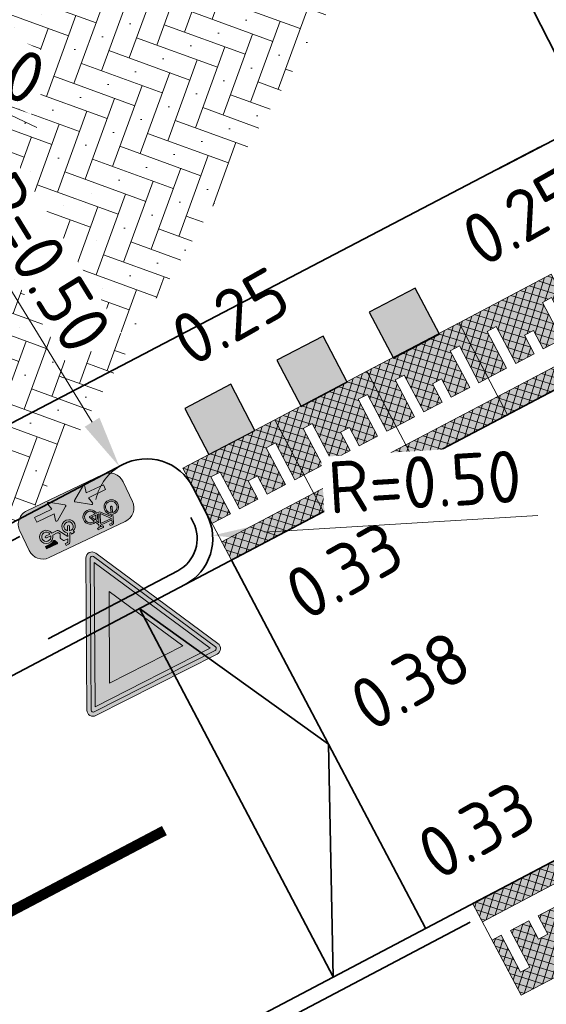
# Model space of a CAD drawing. Header units: metres. Extents: x 109063 to 109671, y 521086 to 521391.
# Tile 16 of 85: x 109170.38 to 109175.45, y 521217.82 to 521227.28. Entities that reach past the tile are written whole.
import ezdxf
from ezdxf.lldxf.tags import DXFTag

# ---------------------------------------------------------------- set-up
doc = ezdxf.new("R2010")
doc.units = ezdxf.units.M
doc.header["$PDMODE"] = 2
doc.linetypes.add('VH-TROTTOIRBAND-SO', pattern=[15, 5, -2, 2, -2, 2, -2])
doc.linetypes.add('VW-30270_STREEP', pattern=[3, 0.3, -2.7])
for name, color, linetype, lineweight in [('N-WE-OV-KABEL_GROEP3-G', 130, 'OV-KABEL-SO', 35), ('N-WE-VH-KANTOPSLUITING_TROTTOIRBAND_130X150-G', 210, 'VH-TROTTOIRBAND-SO', 35), ('N-WE-VH-KANTVERHARDING_WEG-G', 4, 'Continuous', 35), ('N-WE-VH-VERKEERSTEGEL-S', 7, 'Continuous', 25), ('N-WE-VW-MARKERING_LANGS_STREEP_30270-G', 7, 'VW-30270_STREEP', 13), ('N-WE-VW-VERKEERSTEKEN_BORD-S-200', 7, 'Continuous', 25), ('N-WE-VW-VERKEERSTEKEN_BORD_ONDERBORD-S-200', 7, 'Continuous', 25), ('X-XX-AL-M', 7, 'Continuous', 18), ('X-XX-AL-T25', 7, 'Continuous', 25)]:
    doc.layers.add(name, color=color, linetype=linetype, lineweight=lineweight)
doc.layers.add('N-WE-VH-VERHARDING_STRAATBAKSTEEN-A', color=7, linetype='Continuous', lineweight=18, true_color=0xa50029)
doc.layers.get('0').freeze()
doc.styles.add('NLCS-ISO-M200-T25', font='NLCS-ISO.ttf', dxfattribs={"height": 0.5})
doc.styles.get("Standard").update_dxf_attribs({"font": 'isocpeur.ttf'})
tags = doc.linetypes.add('OV-KABEL-SO', pattern='A,4,-1,[103,NLCS.SHX,S=0.75,R=0,X=0,Y=0],-1,4,-1.5,["0V",Standard,S=1,R=0,X=0,Y=-0.5],-3', length=14.5).pattern_tags.tags
tags[18] = DXFTag(74, 10)
doc.dimstyles.new('NLCS-M200-T25-PIJL_L2_H2', dxfattribs={"dimscale": 0.2, "dimtxt": 2.5, "dimasz": 2.5, "dimexe": 2, "dimexo": 2, "dimgap": 0.7, "dimtad": 1, "dimzin": 0, "dimdsep": 46, "dimtxsty": 'NLCS-ISO-M200-T25', "dimcen": 0, "dimdle": 2, "dimclrd": 256, "dimclre": 256, "dimclrt": 256, "dimazin": 0, "dimtfac": 1, "dimtdec": 3, "dimtofl": 0, "dimtmove": 0, "dimatfit": 3, "dimfxl": 2, "dimfxlon": 1, "dimtfillclr": 256, "dimtolj": 1, "dimtzin": 0, "dimlwd": -1, "dimlwe": -1, "dimarcsym": 0})
pattern_1 = [(45, (0.001712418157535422, 2.932384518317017e-06), (-0.04949747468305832, 0.04949747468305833), []), (135, (0.001712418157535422, 2.932384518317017e-06), (-0.04949747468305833, -0.04949747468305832), [])]

# ---------------------------------------------------------------- blocks, each defined once
blk = doc.blocks.new('*D192')
at = {"layer": 'Defpoints', "color": 0, "transparency": 16777216}
for p in [(109164.0537285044, 521229.3078725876), (109167.6722167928, 521227.6030140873)]:
    blk.add_point(p, dxfattribs=at)
at = {"layer": 'X-XX-AL-M', "transparency": 16777216}
blk.add_line((109170.5489149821, 521226.2476515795), (109168.1245278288, 521227.3899067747), dxfattribs=at)
blk.add_solid([(109168.1600457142, 521227.4652919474), (109168.0890099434, 521227.3145216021), (109167.6722167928, 521227.6030140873)], dxfattribs=at)
at = {"layer": 'X-XX-AL-M', "transparency": 16777216, "insert": (109169.7291006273, 521227.065028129), "char_height": 0.5, "attachment_point": 5, "rotation": 334.77243053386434, "style": 'NLCS-ISO-M200-T25', "bg_fill": 3, "box_fill_scale": 1.1, "bg_fill_color": 256, "bg_fill_true_color": 13158600, "bg_fill_transparency": 0}
blk.add_mtext('\\A1;R=4.00', dxfattribs=at)
blk = doc.blocks.new('*D252')
at = {"layer": 'Defpoints', "color": 0, "transparency": 16777216}
for p in [(109171.3409796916, 521222.9878598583), (109171.6028306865, 521222.5619090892)]:
    blk.add_point(p, dxfattribs=at)
at = {"layer": 'X-XX-AL-M', "transparency": 16777216}
blk.add_line((109169.7017924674, 521225.6543116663), (109171.0791286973, 521223.4138106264), dxfattribs=at)
blk.add_arc((109171.6028306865, 521222.5619090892), 0.5000000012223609, 117.7840780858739, 167.4175262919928, dxfattribs=at)
blk.add_solid([(109171.1501204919, 521223.4574524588), (109171.0081369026, 521223.3701687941), (109171.3409796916, 521222.9878598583)], dxfattribs=at)
at = {"layer": 'X-XX-AL-M', "transparency": 16777216, "insert": (109170.5917766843, 521224.9512803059), "char_height": 0.5, "attachment_point": 5, "rotation": 301.5809027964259, "style": 'NLCS-ISO-M200-T25', "bg_fill": 3, "box_fill_scale": 1.1, "bg_fill_color": 256, "bg_fill_true_color": 13158600, "bg_fill_transparency": 0}
blk.add_mtext('\\A1;R=0.50', dxfattribs=at)
blk = doc.blocks.new('*D253')
at = {"layer": 'Defpoints', "color": 0, "transparency": 16777216}
for p in [(109171.7392749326, 521222.2947055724), (109172.2383446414, 521222.3251920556)]:
    blk.add_point(p, dxfattribs=at)
at = {"layer": 'X-XX-AL-M', "transparency": 16777216}
blk.add_line((109175.3625210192, 521222.5160374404), (109172.7374143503, 521222.3556785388), dxfattribs=at)
blk.add_solid([(109172.7323332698, 521222.4388568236), (109172.7424954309, 521222.272500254), (109172.2383446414, 521222.3251920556)], dxfattribs=at)
at = {"layer": 'X-XX-AL-M', "transparency": 16777216, "insert": (109174.2757230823, 521222.8403756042), "char_height": 0.5, "attachment_point": 5, "rotation": 3.495661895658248, "style": 'NLCS-ISO-M200-T25', "bg_fill": 3, "box_fill_scale": 1.1, "bg_fill_color": 256, "bg_fill_true_color": 13158600, "bg_fill_transparency": 0}
blk.add_mtext('\\A1;R=0.50', dxfattribs=at)
blk = doc.blocks.new('N-SVW-VERKEERSTEKEN_BORD_B06-SO')
at = {"true_color": 0xff0000}
h = blk.add_hatch(color=1, dxfattribs=at)
h.dxf.hatch_style = 1
h.paths.add_polyline_path([(-3.532917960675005, 3.130425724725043), (-0.2683281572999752, -3.398753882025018, 0.2840790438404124), (-1.034694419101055e-16, -3.564589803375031), (-7.897650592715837e-17, -3.36458980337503, -0.2840790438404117), (-0.08944271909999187, -3.309311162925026), (-3.354032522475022, 3.219868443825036, -0.55753651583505), (-3.26458980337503, 3.364589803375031), (7.451103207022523e-16, 3.36458980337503), (7.140921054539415e-16, 3.56458980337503), (-3.26458980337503, 3.564589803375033, 0.5575365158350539)])
at = {"true_color": 0xffffff}
h = blk.add_hatch(color=7, dxfattribs=at)
h.dxf.hatch_style = 1
h.paths.add_polyline_path([(-0.08944271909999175, -3.309311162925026, 0.2840790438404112), (-1.89998808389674e-16, -3.36458980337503), (-3.724130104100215e-16, -3.04098300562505), (-3.10278640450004, 3.164589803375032), (3.875504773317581e-16, 3.164589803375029), (4.120434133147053e-16, 3.36458980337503), (-3.26458980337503, 3.364589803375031, 0.5575365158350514), (-3.354032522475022, 3.219868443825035)])
at = {"true_color": 0xff0000}
h = blk.add_hatch(color=1, dxfattribs=at)
h.dxf.hatch_style = 1
h.paths.add_polyline_path([(7.451103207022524e-16, 3.364589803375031), (3.264589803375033, 3.36458980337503, -0.5575365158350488), (3.354032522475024, 3.219868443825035), (0.08944271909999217, -3.309311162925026, -0.2840790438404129), (-7.897650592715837e-17, -3.36458980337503), (-1.034694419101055e-16, -3.564589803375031, 0.2840790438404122), (0.2683281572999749, -3.398753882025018), (3.532917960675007, 3.130425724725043, 0.5575365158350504), (3.264589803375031, 3.56458980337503), (7.696032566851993e-16, 3.56458980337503)])
at = {"true_color": 0xffffff}
h = blk.add_hatch(color=7, dxfattribs=at)
h.dxf.hatch_style = 1
h.paths.add_polyline_path([(-1.503684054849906e-16, -3.040983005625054), (-1.89998808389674e-16, -3.36458980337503, 0.2840790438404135), (0.08944271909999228, -3.309311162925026), (3.354032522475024, 3.219868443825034, 0.5575365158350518), (3.264589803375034, 3.36458980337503), (6.340880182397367e-16, 3.364589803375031), (6.095950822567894e-16, 3.164589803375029), (3.102786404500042, 3.164589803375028)])
at = {"true_color": 0xff0000}
h = blk.add_hatch(color=1, dxfattribs=at)
h.dxf.hatch_style = 1
h.paths.add_polyline_path([(-3.93461030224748e-17, -3.040983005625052), (1.523414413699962e-16, -1.475735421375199), (-1.970162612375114, 2.46458980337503), (6.348921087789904e-16, 2.46458980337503), (7.206173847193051e-16, 3.164589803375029), (-3.102786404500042, 3.164589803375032)], flags=17)
h = blk.add_hatch(color=1, dxfattribs=at)
h.dxf.hatch_style = 1
h.paths.add_polyline_path([(1.616504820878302e-17, -3.040983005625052), (3.102786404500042, 3.164589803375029), (7.761285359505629e-16, 3.164589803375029), (7.459144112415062e-16, 2.46458980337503), (1.970162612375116, 2.464589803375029), (1.523414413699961e-16, -1.4757354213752)], flags=17)
at = {"true_color": 0xffffff}
h = blk.add_hatch(color=7, dxfattribs=at)
h.dxf.hatch_style = 1
h.paths.add_polyline_path([(2.220446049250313e-16, -1.475735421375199), (1.970162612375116, 2.46458980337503), (-1.970162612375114, 2.464589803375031)])
at = {"color": 1, "lineweight": 0, "true_color": 0xff0000}
blk.add_lwpolyline([(-3.532917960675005, 3.130425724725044), (-0.2683281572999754, -3.398753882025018, 0.6180339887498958), (0.2683281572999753, -3.398753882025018), (3.532917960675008, 3.130425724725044, 0.5575365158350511), (3.26458980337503, 3.56458980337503), (-3.26458980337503, 3.564589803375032, 0.5575365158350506)], format="xyb", close=True, dxfattribs=at)
at = {"color": 7, "lineweight": 0, "true_color": 0xffffff}
blk.add_lwpolyline([(-3.354032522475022, 3.219868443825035), (-0.08944271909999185, -3.309311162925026, 0.6180339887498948), (0.08944271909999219, -3.309311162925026), (3.354032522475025, 3.219868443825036, 0.5575365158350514), (3.264589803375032, 3.36458980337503), (-3.26458980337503, 3.364589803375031, 0.5575365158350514)], format="xyb", close=True, dxfattribs=at)
for points in [[(-3.102786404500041, 3.164589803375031), (1.96576289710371e-16, -3.040983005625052), (3.102786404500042, 3.164589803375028)], [(-1.970162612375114, 2.46458980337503), (3.882638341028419e-16, -1.475735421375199), (1.970162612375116, 2.464589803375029)]]:
    blk.add_lwpolyline(points, close=True, dxfattribs=at)
blk = doc.blocks.new('N-SVW-VERKEERSTEKEN_BORD_ONDERBORD_OB503OB04-SO')
at = {"true_color": 0xffffff}
h = blk.add_hatch(color=7, dxfattribs=at)
h.dxf.hatch_style = 1
edge = h.paths.add_edge_path()
edge.add_line((2.749999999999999, -0.5240370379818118), (2.749999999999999, 0.5240370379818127))
edge.add_arc((2.024037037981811, 0.5240370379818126), 0.7259629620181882, 8.762305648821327e-15, 90.00000000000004)
edge.add_line((2.02403703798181, 1.250000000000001), (-2.02403703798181, 1.25))
edge.add_arc((-2.02403703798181, 0.5240370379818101), 0.7259629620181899, 90.00000000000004, 180)
edge.add_line((-2.75, 0.5240370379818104), (-2.749999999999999, -0.5240370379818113))
edge.add_arc((-2.02403703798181, -0.5240370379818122), 0.7259629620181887, 179.9999999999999, 269.9999999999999)
edge.add_line((-2.024037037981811, -1.250000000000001), (2.02403703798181, -1.25))
edge.add_arc((2.024037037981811, -0.5240370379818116), 0.7259629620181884, 269.9999999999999, 360)
at = {"true_color": 0x191919}
h = blk.add_hatch(color=250, dxfattribs=at)
h.dxf.hatch_style = 1
h.paths.add_polyline_path([(-0.8160050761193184, 0.8450945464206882), (-0.7586742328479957, 0.9728004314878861), (-0.6726673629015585, 0.9728004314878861), (-0.6726673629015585, 1.045784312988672), (-0.9411021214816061, 1.045784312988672, 1), (-0.9411021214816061, 0.9728004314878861), (-0.8368545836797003, 0.9728004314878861), (-0.8707482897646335, 0.8998165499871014), (-1.475405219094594, 0.8998165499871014), (-1.433681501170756, 1.010976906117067, -0.3458606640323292), (-1.376364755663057, 1.045784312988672), (-1.285140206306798, 1.045784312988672), (-1.285140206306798, 1.118746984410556), (-1.389371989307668, 1.118638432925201, 0.3343475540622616), (-1.506679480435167, 1.03013127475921), (-1.631776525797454, 0.6730808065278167, 0.7942654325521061), (-1.937444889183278, 0.06155344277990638, 0.4733002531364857), (-1.407646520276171, 0.1646923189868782, 0.427470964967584), (-1.564020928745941, 0.6470136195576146), (-1.527528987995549, 0.7538699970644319), (-1.113137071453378, 0.2951596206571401), (-0.9463198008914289, 0.2951596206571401, 0.5293484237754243), (-0.4304328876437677, 0.02401416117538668, 0.4761740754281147), (-0.3273417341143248, 0.5537809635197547, 0.3180092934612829), (-0.7195840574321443, 0.6574489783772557)])
h.paths.add_polyline_path([(-1.496254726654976, 0.8294627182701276), (-0.9046207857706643, 0.8294627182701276), (-1.102701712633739, 0.391601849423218)], flags=16)
h.paths.add_polyline_path([(-1.590077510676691, 0.5766385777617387, -0.5422541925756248), (-1.539404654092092, 0.1183012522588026, -0.6326380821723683), (-1.991446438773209, 0.3316621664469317, -0.479902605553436), (-1.657843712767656, 0.6000969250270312), (-1.749068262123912, 0.3420763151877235, 1.053204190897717), (-1.678693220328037, 0.3212268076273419)], flags=16)
h.paths.add_polyline_path([(-0.8550952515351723, 0.7616965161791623), (-0.784741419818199, 0.626164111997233, 0.2341669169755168), (-0.9463198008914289, 0.3681435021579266), (-1.034935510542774, 0.3681435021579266)], flags=16)
h.paths.add_polyline_path([(-0.7508477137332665, 0.5583979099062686), (-0.65181785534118, 0.3681435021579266), (-0.8707482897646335, 0.3681435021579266, -0.2160576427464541)], flags=16)
h.paths.add_polyline_path([(-0.8707482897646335, 0.2951596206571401), (-0.5918781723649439, 0.2951596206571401, 0.566150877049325), (-0.5605933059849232, 0.3472939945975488), (-0.6856903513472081, 0.5922916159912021, -0.5642606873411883), (-0.3240753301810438, 0.289519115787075, -0.3964878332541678), (-0.6229170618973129, 0.05656557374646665, -0.3501344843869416)], flags=16)
h = blk.add_hatch(color=250, dxfattribs=at)
h.dxf.hatch_style = 1
h.paths.add_polyline_path([(1.134963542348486, 0.658268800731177), (1.05071005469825, 0.7951807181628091, 0.2553060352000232), (1.015084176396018, 0.8146401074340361), (0.8300368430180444, 0.8146401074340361), (0.8769535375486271, 0.9241053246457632, -0.3183027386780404), (0.9395020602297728, 0.968413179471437), (1.041151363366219, 0.968413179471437), (1.041151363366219, 1.067453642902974), (0.913434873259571, 1.067453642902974, 0.3213273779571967), (0.8065784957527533, 1.004905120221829), (0.6241400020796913, 0.595720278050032), (0.5642003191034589, 0.6061344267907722), (0.5642003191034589, 0.6843359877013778, 0.1068023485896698), (0.3895777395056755, 0.6530511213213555), (0.4234502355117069, 0.5800672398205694, 0.671061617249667), (0.3937188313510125, 0.003271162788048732, 0.9483494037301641), (0.7153645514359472, 0.559217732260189), (0.7805219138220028, 0.710381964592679), (1.043760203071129, 0.280347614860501, 0.2591533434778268), (1.114114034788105, 0.2412574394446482), (1.403419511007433, 0.2412574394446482, 0.9315490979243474), (2.041970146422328, 0.2855652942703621, 0.9228273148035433), (1.406028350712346, 0.3376996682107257), (1.161030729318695, 0.3376996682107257, -0.2554646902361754), (1.103699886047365, 0.3689633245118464), (1.056783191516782, 0.4419472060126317), (1.137572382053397, 0.616569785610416, 0.2495832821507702)])
h.paths.add_polyline_path([(0.4562531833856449, 0.08490819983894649, -0.9295088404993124), (0.5886631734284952, 0.5057446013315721), (0.4916347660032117, 0.2950369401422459, 1), (0.5792353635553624, 0.2546978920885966), (0.6762637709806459, 0.4654055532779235, -0.8633696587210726)], flags=16)
h.paths.add_polyline_path([(1.942696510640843, 0.2970104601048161, -0.9295088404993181), (1.505058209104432, 0.2412574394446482), (1.737032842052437, 0.2412574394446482, 1), (1.737032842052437, 0.3376996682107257), (1.505058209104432, 0.3376996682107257, -0.8633696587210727)], flags=16)
h = blk.add_hatch(color=250, dxfattribs=at)
h.dxf.hatch_style = 1
h.paths.add_polyline_path([(1.700530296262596, 0.6843359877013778), (1.955963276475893, 0.6843359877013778), (1.955963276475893, 0.8146401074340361), (1.400810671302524, 0.8146401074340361, 0.5721557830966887), (1.367959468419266, 0.7587526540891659), (1.432095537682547, 0.6217662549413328, 0.4363209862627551), (1.482355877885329, 0.6067200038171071, -0.140126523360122)])
h = blk.add_hatch(color=250, dxfattribs=at)
h.dxf.hatch_style = 1
edge = h.paths.add_edge_path()
edge.add_arc((-0.2853421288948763, -0.6727990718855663), 0.05083325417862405, -55.448851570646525, 55.31510418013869, ccw=False)
edge.add_line((-0.2565124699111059, -0.7146663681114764), (-0.9094041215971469, -1.165369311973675))
edge.add_arc((-0.9376108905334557, -1.124508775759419), 0.04965083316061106, 163.019556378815, 304.6180221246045, ccw=False)
edge.add_line((-0.9850971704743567, -1.110008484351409), (-0.9116658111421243, -0.79820332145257))
edge.add_line((-0.9116658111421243, -0.7982033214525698), (-1.830536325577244, -0.7982033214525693))
edge.add_line((-1.830536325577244, -0.7982033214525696), (-1.830536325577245, -0.547399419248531))
edge.add_line((-1.830536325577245, -0.547399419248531), (-0.9116658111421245, -0.5473994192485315))
edge.add_line((-0.9116658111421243, -0.5473994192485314), (-0.9850971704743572, -0.2344588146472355))
edge.add_arc((-0.9355171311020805, -0.2228248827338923), 0.05092669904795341, 59.152368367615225, 193.2055190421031, ccw=False)
edge.add_line((-0.9094041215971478, -0.1791025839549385), (-0.2564148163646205, -0.6309991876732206))
h = blk.add_hatch(color=250, dxfattribs=at)
h.dxf.hatch_style = 1
edge = h.paths.add_edge_path()
edge.add_arc((0.2853421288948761, -0.6727990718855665), 0.05083325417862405, 484.6848958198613, 595.4488515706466)
edge.add_line((0.2565124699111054, -0.7146663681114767), (0.9094041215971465, -1.165369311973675))
edge.add_arc((0.9376108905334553, -1.124508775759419), 0.04965083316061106, 235.3819778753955, 376.980443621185)
edge.add_line((0.9850971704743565, -1.110008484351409), (0.9116658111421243, -0.79820332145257))
edge.add_line((0.9116658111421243, -0.7982033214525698), (1.830536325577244, -0.7982033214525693))
edge.add_line((1.830536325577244, -0.7982033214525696), (1.830536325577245, -0.547399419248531))
edge.add_line((1.830536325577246, -0.5473994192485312), (0.9116658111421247, -0.5473994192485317))
edge.add_line((0.9116658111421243, -0.5473994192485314), (0.985097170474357, -0.2344588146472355))
edge.add_arc((0.9355171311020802, -0.2228248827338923), 0.05092669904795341, 346.794480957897, 480.8476316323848)
edge.add_line((0.9094041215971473, -0.1791025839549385), (0.2564148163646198, -0.6309991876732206))
at = {"color": 250, "lineweight": 0, "true_color": 0x191919}
for points in [[(2.749999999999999, -0.5240370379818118), (2.749999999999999, 0.5240370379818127, 0.4142135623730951), (2.02403703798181, 1.250000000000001), (-2.02403703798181, 1.25, 0.4142135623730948), (-2.75, 0.5240370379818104), (-2.749999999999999, -0.5240370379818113, 0.4142135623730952), (-2.024037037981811, -1.250000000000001), (2.02403703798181, -1.25, 0.4142135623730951)], [(-0.8160050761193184, 0.8450945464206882), (-0.7586742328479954, 0.9728004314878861), (-0.6726673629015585, 0.9728004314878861), (-0.6726673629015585, 1.045784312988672), (-0.9411021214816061, 1.045784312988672, 0.9999999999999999), (-0.9411021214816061, 0.9728004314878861), (-0.8368545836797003, 0.9728004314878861), (-0.8707482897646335, 0.8998165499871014), (-1.475405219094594, 0.8998165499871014), (-1.433681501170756, 1.010976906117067, -0.3458606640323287), (-1.376364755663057, 1.045784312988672), (-1.285140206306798, 1.045784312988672), (-1.285140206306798, 1.118746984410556), (-1.389371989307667, 1.118638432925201, 0.3343475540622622), (-1.506679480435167, 1.03013127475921), (-1.631776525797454, 0.6730808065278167, 0.7942654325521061), (-1.937444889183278, 0.06155344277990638, 0.4733002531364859), (-1.407646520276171, 0.1646923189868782, 0.4274709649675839), (-1.564020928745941, 0.6470136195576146), (-1.527528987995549, 0.7538699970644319), (-1.113137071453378, 0.2951596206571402), (-0.9463198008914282, 0.2951596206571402, 0.5293484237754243), (-0.4304328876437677, 0.02401416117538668, 0.4761740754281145), (-0.327341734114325, 0.5537809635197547, 0.3180092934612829), (-0.7195840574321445, 0.6574489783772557)], [(1.406028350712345, 0.3376996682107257, -0.9228273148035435), (2.041970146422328, 0.2855652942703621, -0.931549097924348), (1.403419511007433, 0.2412574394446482), (1.114114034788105, 0.2412574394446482, -0.2591533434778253), (1.04376020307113, 0.2803476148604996), (0.7805219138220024, 0.710381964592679), (0.7153645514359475, 0.559217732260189, -0.9483494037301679), (0.3937188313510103, 0.003271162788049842, -0.6710616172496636), (0.423450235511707, 0.5800672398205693), (0.3895777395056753, 0.6530511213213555, -0.1068023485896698), (0.5642003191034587, 0.6843359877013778), (0.5642003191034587, 0.6061344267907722), (0.6241400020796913, 0.595720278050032), (0.8065784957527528, 1.004905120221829, -0.3213273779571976), (0.9134348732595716, 1.067453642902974), (1.041151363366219, 1.067453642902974), (1.041151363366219, 0.968413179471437), (0.9395020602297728, 0.968413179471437, 0.3183027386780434), (0.8769535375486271, 0.924105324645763), (0.8300368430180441, 0.8146401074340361), (1.015084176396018, 0.8146401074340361, -0.2655979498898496), (1.05156551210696, 0.7937905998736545), (1.134963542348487, 0.6582688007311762, -0.2495832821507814), (1.137572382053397, 0.6165697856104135), (1.056783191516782, 0.4419472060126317), (1.103699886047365, 0.3689633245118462, 0.2554646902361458), (1.161030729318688, 0.3376996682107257)], [(-1.590077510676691, 0.5766385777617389, -0.5422541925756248), (-1.539404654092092, 0.1183012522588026, -0.6326380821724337), (-1.991446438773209, 0.3316621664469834, -0.479902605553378), (-1.657843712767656, 0.6000969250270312), (-1.749068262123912, 0.3420763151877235, 1.053204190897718), (-1.678693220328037, 0.3212268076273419)], [(-0.8550952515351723, 0.7616965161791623), (-1.034935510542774, 0.3681435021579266), (-0.9463198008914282, 0.3681435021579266, -0.2341669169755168), (-0.7847414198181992, 0.626164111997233)], [(-0.6856903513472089, 0.5922916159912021, -0.5642606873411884), (-0.3240753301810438, 0.2895191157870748, -0.3964878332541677), (-0.6229170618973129, 0.05656557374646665, -0.3501344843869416), (-0.8707482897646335, 0.2951596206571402), (-0.5918781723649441, 0.2951596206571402, 0.5661508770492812), (-0.5605933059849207, 0.3472939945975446)], [(-0.65181785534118, 0.3681435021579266), (-0.7508477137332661, 0.5583979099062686, 0.2160576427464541), (-0.8707482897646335, 0.3681435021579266)], [(0.6762637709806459, 0.4654055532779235, -0.8633696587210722), (0.4562531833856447, 0.08490819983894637, -0.9295088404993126), (0.5886631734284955, 0.5057446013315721), (0.4916347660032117, 0.2950369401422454, 0.9999999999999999), (0.579235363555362, 0.2546978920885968)], [(1.955963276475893, 0.8146401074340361), (1.400810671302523, 0.8146401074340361, 0.5265277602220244), (1.365726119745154, 0.7635227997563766), (1.432095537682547, 0.6217662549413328, 0.4856487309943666), (1.487112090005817, 0.6100678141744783, -0.1366086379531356), (1.700530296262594, 0.6843359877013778), (1.955963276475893, 0.6843359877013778)], [(1.505058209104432, 0.3376996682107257, -0.8633696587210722), (1.942696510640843, 0.2970104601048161, -0.9295088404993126), (1.505058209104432, 0.2412574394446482), (1.737032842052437, 0.2412574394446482, 0.9999999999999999), (1.737032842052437, 0.3376996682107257)], [(-1.830536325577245, -0.547399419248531), (-0.9116658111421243, -0.5473994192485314), (-0.9850971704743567, -0.2344588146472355, -0.6622191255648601), (-0.9094041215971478, -0.1791025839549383), (-0.2564148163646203, -0.6309991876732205, -0.5240670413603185), (-0.2564148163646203, -0.7145989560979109), (-0.9094041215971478, -1.165369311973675, -0.7106529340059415), (-0.9850971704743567, -1.110008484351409), (-0.9116658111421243, -0.7982033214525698), (-1.830536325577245, -0.7982033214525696)], [(1.830536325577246, -0.5473994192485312), (0.9116658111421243, -0.5473994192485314), (0.9850971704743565, -0.2344588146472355, 0.6622191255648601), (0.9094041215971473, -0.1791025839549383), (0.2564148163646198, -0.6309991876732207, 0.5240670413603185), (0.2564148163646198, -0.7145989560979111), (0.9094041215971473, -1.165369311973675, 0.7106529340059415), (0.9850971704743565, -1.110008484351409), (0.9116658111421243, -0.7982033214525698), (1.830536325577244, -0.7982033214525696)]]:
    blk.add_lwpolyline(points, format="xyb", close=True, dxfattribs=at)
blk.add_lwpolyline([(-0.9046207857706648, 0.8294627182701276), (-1.496254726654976, 0.8294627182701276), (-1.102701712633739, 0.391601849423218)], close=True, dxfattribs=at)
blk = doc.blocks.new('SVH-VERKEERSTEGEL_500X500_HAAIENTAND')
h = blk.add_hatch(color=253)
h.paths.add_polyline_path([(-0.25, -0.5), (-0.25, 0), (0, -0.5)])
h.paths.add_polyline_path([(0, -0.5), (0.25, 0), (0.25, -0.5)])
h = blk.add_hatch(color=255)
h.dxf.hatch_style = 1
h.paths.add_polyline_path([(0.25, 0), (-0.25, 0), (0, -0.5)])
blk.add_3dface([(-0.25, -0.5), (0.25, -0.5), (0.25, 0), (-0.25, 0)])
blk = doc.blocks.new('Prefab drempel 1000x1000')
at = {"lineweight": 0}
h = blk.add_hatch(dxfattribs=at)
h.set_pattern_fill('L45L135', color=256, scale=0.07, style=0)
h.set_pattern_definition(pattern_1)
h.paths.add_polyline_path([(1, 0.800002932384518), (1, 1.000002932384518), (0, 1.000002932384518), (-2.775557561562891e-17, 0.8000029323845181)])
h = blk.add_hatch(color=254)
h.dxf.hatch_style = 1
h.paths.add_polyline_path([(1, 0.800002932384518), (1, 1.000002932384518), (0, 1.000002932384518), (0, 0.8000029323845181)])
h.paths.add_polyline_path([(1, 2.932384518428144e-06), (1, 0.6000029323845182), (0.8, 0.6000029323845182), (0.8, 0.2000029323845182), (0.7, 0.2000029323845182), (0.7, 0.6000029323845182), (0.4999999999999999, 0.6000029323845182), (0.4999999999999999, 0.4000029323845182), (0.4, 0.4000029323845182), (0.4, 0.6000029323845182), (0.1999999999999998, 0.6000029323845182), (0.1999999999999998, 0.2000029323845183), (0.1000000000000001, 0.2000029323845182), (0.1000000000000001, 0.6000029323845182), (0, 0.6000029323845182), (0, 2.932384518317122e-06)])
h = blk.add_hatch(dxfattribs=at)
h.set_pattern_fill('L45L135', color=256, scale=0.07, style=2)
h.set_pattern_definition(pattern_1)
h.paths.add_polyline_path([(1, 2.932384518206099e-06), (0.9999999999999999, 0.6000029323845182), (0.8000000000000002, 0.6000029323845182), (0.8000000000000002, 0.2000029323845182), (0.7, 0.2000029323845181), (0.7, 0.6000029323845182), (0.4999999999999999, 0.6000029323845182), (0.4999999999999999, 0.4000029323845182), (0.4, 0.4000029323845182), (0.4, 0.6000029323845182), (0.2, 0.6000029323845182), (0.2, 0.2000029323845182), (0.09999999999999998, 0.2000029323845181), (0.1000000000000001, 0.6000029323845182), (0, 0.6000029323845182), (0, 2.932384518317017e-06)])
for p, q in [((1, 1.000002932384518), (0, 1.000002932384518)), ((0, 2.932384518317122e-06), (0, 1.000002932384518)), ((1, -7.347629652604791e-17), (1, 1.000002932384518)), ((1, 0.800002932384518), (0, 0.8000029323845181)), ((0.09999999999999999, 0.6000029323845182), (0, 0.6000029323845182)), ((0.1, 0.2000029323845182), (0.1, 0.6000029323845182)), ((0.2, 0.2000029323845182), (0.2, 0.6000029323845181)), ((0.4, 0.6000029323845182), (0.2, 0.6000029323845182)), ((0.4, 0.4000029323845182), (0.4, 0.6000029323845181)), ((0.4999999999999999, 0.4000029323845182), (0.4999999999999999, 0.6000029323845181)), ((0.7, 0.6000029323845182), (0.5, 0.6000029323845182)), ((0.7, 0.2000029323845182), (0.7, 0.6000029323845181)), ((0.8, 0.2000029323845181), (0.8, 0.6000029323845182)), ((1, 0.6000029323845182), (0.8000000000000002, 0.6000029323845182)), ((1, 0.4000029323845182), (1, 0.6000029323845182)), ((0.4999999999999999, 0.4000029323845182), (0.4, 0.4000029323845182)), ((0.2, 0.2000029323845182), (0.1, 0.2000029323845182)), ((0.8, 0.2000029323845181), (0.7, 0.2000029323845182)), ((1, 2.932384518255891e-06), (0, 2.932384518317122e-06))]:
    blk.add_line(p, q, dxfattribs=at)

msp = doc.modelspace()

# ---------------------------------------------------------------- linework, layer by layer
at = {"layer": 'N-WE-VH-KANTOPSLUITING_TROTTOIRBAND_130X150-G', "flags": 128}
msp.add_lwpolyline([(109160.9261848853, 521216.2018398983), (109171.9024242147, 521221.9850568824, 0.4104689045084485), (109172.0509868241, 521222.4538774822), (109171.9145425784, 521222.7210809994, 0.4179681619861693), (109171.4396814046, 521222.8715577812), (109160.460044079, 521217.0865504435, 0.4142135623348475), (109160.3135446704, 521216.6137524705), (109160.4533869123, 521216.3483393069, 0.4142135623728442)], format="xyb", close=True, dxfattribs=at)
msp.add_lwpolyline([(109116.8653799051, 521184.5447498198), (109116.711405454, 521184.8406908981, -0.4126978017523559), (109117.9111747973, 521188.6775436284), (109174.807155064, 521218.6551772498)], format="xyb", dxfattribs=at)
at = {"layer": 'N-WE-VH-KANTVERHARDING_WEG-G'}
for points in [[(109137.971343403, 521240.278690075), (109134.9887209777, 521237.3929670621, 0.0266060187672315), (109127.754194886, 521244.2898742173), (109133.3123992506, 521250.9492642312, -0.1012451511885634), (109134.8791121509, 521252.1994076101), (109147.1283210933, 521258.4475161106, -0.3302105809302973), (109154.1757368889, 521257.2653756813, -0.07378496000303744), (109174.8964722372, 521228.2056986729), (109176.6026675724, 521224.8643969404, 0.4179681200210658), (109177.2810406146, 521224.649430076), (109216.0668224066, 521245.0850736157), (109216.6842473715, 521245.4103855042, 0.4249977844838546), (109217.8868912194, 521249.5593272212), (109217.3645875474, 521250.4681693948), (109220.4654127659, 521252.2245972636), (109221.1347327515, 521251.0429692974, 0.4053219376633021), (109225.1434763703, 521249.8674250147), (109232.5505613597, 521253.7701063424)], [(109160.9961060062, 521216.0691333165), (109171.9723453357, 521221.8523503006, 0.4104689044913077), (109172.1845776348, 521222.5220940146), (109172.0481333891, 521222.7892975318, 0.4179681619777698), (109171.3697602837, 521223.004264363), (109160.3901229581, 521217.2192570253), (109160.3901229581, 521217.2192570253, 0.4142135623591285), (109160.1808380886, 521216.5438313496), (109160.3206803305, 521216.278418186, 0.4142135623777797), (109160.9961060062, 521216.0691333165), (109160.9961060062, 521216.0691333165)]]:
    msp.add_lwpolyline(points, format="xyb", dxfattribs=at)
at = {"layer": 'N-WE-VW-MARKERING_LANGS_STREEP_30270-G', "ltscale": 5, "const_width": 0.1}
msp.add_lwpolyline([(109115.9835884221, 521190.0921006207), (109171.7742165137, 521219.4873408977)], dxfattribs=at)

# ---------------------------------------------------------------- block references
at = {"layer": 'N-WE-VH-KANTVERHARDING_WEG-G', "rotation": 207.7842239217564}
msp.add_blockref('Prefab drempel 1000x1000', (109174.6060381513, 521224.3703245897), dxfattribs=at)
at = {"layer": 'N-WE-VH-VERKEERSTEGEL-S', "rotation": 207.6040392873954}
for p in [(109174.1963361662, 521224.1444936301), (109173.3097618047, 521223.6819077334), (109172.4231874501, 521223.2193218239)]:
    msp.add_blockref('SVH-VERKEERSTEGEL_500X500_HAAIENTAND', p, dxfattribs=at)

# ---------------------------------------------------------------- texts
at = {"layer": 'X-XX-AL-T25', "insert": (109172.8831870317, 521221.9253445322, -0.1845), "char_height": 0.4999999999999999, "attachment_point": 1, "rotation": 29.51484432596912, "style": 'NLCS-ISO-M200-T25', "bg_fill": 3, "box_fill_scale": 1.5, "bg_fill_color": 256, "bg_fill_transparency": 0}
msp.add_mtext_dynamic_manual_height_columns('0.33', width=1.419805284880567, gutter_width=2.5, heights=[0], dxfattribs=at)

# ---------------------------------------------------------------- next in the draw order: hatches: boundary and pattern name
at = {"layer": 'N-WE-VH-VERHARDING_STRAATBAKSTEEN-A'}
h = msp.add_hatch(dxfattribs=at)
h.set_pattern_fill('AVH-SBS_DIKFORMAAT_KEPER', color=256, scale=3, angle=340, pattern_type=2)
h.set_pattern_definition([(340, (0, 0), (0.2653145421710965, 0.1237182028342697), [0.8280000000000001, -0.414]), (250, (0.2123945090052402, 0.5835491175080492), (0.2653145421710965, 0.1237182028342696), [0.8280000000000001, -0.414]), (340, (0.5216900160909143, -0.07973723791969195), (0.2653145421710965, 0.1237182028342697), [0, -1.242]), (340, (0.2034554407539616, 0.2563754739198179), (0.2653145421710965, 0.1237182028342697), [0, -1.242])])
h.paths.add_polyline_path([(109174.4064540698, 521229.1549982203, 0.009268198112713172), (109172.2478151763, 521233.1115868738), (109164.2729657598, 521219.2650690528), (109170.4956032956, 521222.5436840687)])

# ---------------------------------------------------------------- next in the draw order: linework, layer by layer
at = {"layer": 'N-WE-VH-KANTVERHARDING_WEG-G'}
msp.add_lwpolyline([(109171.9723453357, 521221.8523503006), (109177.2810406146, 521224.649430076)], dxfattribs=at)
at = {"layer": 'N-WE-VH-KANTVERHARDING_WEG-G', "flags": 128}
for points in [[(109172.4180534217, 521222.087187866), (109174.282613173, 521218.5483510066)], [(109171.5333428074, 521221.6210471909), (109173.3979025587, 521218.0822103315)], [(109173.3979025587, 521218.0822103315), (109173.3503318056, 521220.3177722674), (109171.5333431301, 521221.6210465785)]]:
    msp.add_lwpolyline(points, dxfattribs=at)

# ---------------------------------------------------------------- next in the draw order: block references
at = {"layer": 'N-WE-VH-KANTVERHARDING_WEG-G', "rotation": 207.7842239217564}
msp.add_blockref('Prefab drempel 1000x1000', (109172.8366167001, 521223.4380436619), dxfattribs=at)

# ---------------------------------------------------------------- next in the draw order: dimensions: what is measured, and where the dimension line sits
at = {"layer": 'X-XX-AL-M'}
dim = msp.add_radius_dim(center=(109164.0537285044, 521229.3078725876), mpoint=(109167.6722167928, 521227.6030140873), dimstyle='NLCS-M200-T25-PIJL_L2_H2', override={"dimpost": 'R=<>', "dimtfill": 1}, dxfattribs=at)
dim.commit()
dim.dimension.update_dxf_attribs({"geometry": '*D192', "text_midpoint": (109169.7291006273, 521227.065028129)})

# ---------------------------------------------------------------- next in the draw order: linework, layer by layer
at = {"layer": 'N-WE-VH-KANTVERHARDING_WEG-G', "flags": 128}
msp.add_lwpolyline([(109117.1889666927, 521183.5978220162), (109116.5783385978, 521184.7714578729, -0.412697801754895), (109117.8412536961, 521188.8102502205), (109209.0847438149, 521236.8850685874), (109217.9313854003, 521241.5462306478), (109218.8734567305, 521242.0425938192, -0.4035109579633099), (109222.872944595, 521240.8832718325), (109223.5519866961, 521239.7016946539), (109226.817331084, 521241.5782595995)], format="xyb", dxfattribs=at)

# ---------------------------------------------------------------- next in the draw order: texts
at = {"layer": 'X-XX-AL-T25', "char_height": 0.4999999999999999, "attachment_point": 1, "rotation": 29.51484432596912, "style": 'NLCS-ISO-M200-T25', "bg_fill": 3, "box_fill_scale": 1.5, "bg_fill_color": 256, "bg_fill_transparency": 0}
for s, width, insert in [('0.25', 1.074703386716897, (109174.5817492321, 521225.3260293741, -0.1845)), ('0.33', 1.419805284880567, (109174.1535884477, 521219.4293087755))]:
    msp.add_mtext_dynamic_manual_height_columns(s, width=width, gutter_width=2.5, heights=[0], dxfattribs=dict(at, insert=insert))

# ---------------------------------------------------------------- next in the draw order: dimensions: what is measured, and where the dimension line sits
at = {"layer": 'X-XX-AL-M'}
dim = msp.add_radius_dim(center=(109171.6028306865, 521222.5619090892), mpoint=(109171.3409796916, 521222.9878598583), dimstyle='NLCS-M200-T25-PIJL_L2_H2', override={"dimpost": 'R=<>', "dimtfill": 1}, dxfattribs=at)
dim.commit()
dim.dimension.update_dxf_attribs({"geometry": '*D252', "text_midpoint": (109170.2595350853, 521224.7470365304)})

# ---------------------------------------------------------------- next in the draw order: block references
at = {"layer": 'N-WE-VH-KANTVERHARDING_WEG-G'}
for p, rotation in [((109175.490748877, 521224.8364650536), 207.7842239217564), ((109175.2033732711, 521217.9031758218), 27.78406959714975)]:
    msp.add_blockref('Prefab drempel 1000x1000', p, dxfattribs=dict(at, rotation=rotation))
at = {"layer": 'N-WE-VW-VERKEERSTEKEN_BORD_ONDERBORD-S-200', "xscale": 0.2, "yscale": 0.2, "zscale": 0.2, "rotation": 205.4022859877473}
msp.add_blockref('N-SVW-VERKEERSTEKEN_BORD_ONDERBORD_OB503OB04-SO', (109170.9255143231, 521222.5108748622), dxfattribs=at)

# ---------------------------------------------------------------- next in the draw order: texts
at = {"layer": 'X-XX-AL-T25', "char_height": 0.4999999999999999, "attachment_point": 1, "rotation": 29.51484432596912, "style": 'NLCS-ISO-M200-T25', "bg_fill": 3, "box_fill_scale": 1.5, "bg_fill_color": 256, "bg_fill_transparency": 0}
for s, width, insert in [('0.25', 1.074703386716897, (109171.7874095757, 521224.3691794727, -0.1845)), ('0.38', 1.419805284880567, (109173.506511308, 521220.8593025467))]:
    msp.add_mtext_dynamic_manual_height_columns(s, width=width, gutter_width=2.5, heights=[0], dxfattribs=dict(at, insert=insert))

# ---------------------------------------------------------------- next in the draw order: block references
at = {"layer": 'N-WE-VH-KANTVERHARDING_WEG-G', "rotation": 207.7842239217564}
msp.add_blockref('Prefab drempel 1000x1000', (109173.7213274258, 521223.9041841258), dxfattribs=at)

# ---------------------------------------------------------------- next in the draw order: dimensions: what is measured, and where the dimension line sits
at = {"layer": 'X-XX-AL-M'}
dim = msp.add_radius_dim(center=(109171.7392749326, 521222.2947055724), mpoint=(109172.2383446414, 521222.3251920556), dimstyle='NLCS-M200-T25-PIJL_L2_H2', override={"dimpost": 'R=<>', "dimtfill": 1}, dxfattribs=at)
dim.commit()
dim.dimension.update_dxf_attribs({"geometry": '*D253', "text_midpoint": (109174.2995025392, 521222.4511012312)})

# ---------------------------------------------------------------- next in the draw order: linework, layer by layer
at = {"layer": 'N-WE-OV-KABEL_GROEP3-G', "flags": 128}
msp.add_lwpolyline([(109330.4528896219, 521257.7841513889), (109330.1923178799, 521258.942887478), (109327.1678141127, 521258.2636682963), (109308.9325203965, 521260.6331105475), (109302.7783485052, 521255.014229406), (109294.2036840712, 521262.8585178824), (109290.1440170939, 521265.7156762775), (109285.6644961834, 521267.6138018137), (109281.4633255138, 521268.4796679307), (109277.0250256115, 521268.557871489), (109268.4289671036, 521266.2950427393), (109258.7412737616, 521261.9771675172), (109255.8111394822, 521267.9190283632), (109233.1594822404, 521256.2840972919), (109139.4577423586, 521207.2678665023)], dxfattribs=at)

# ---------------------------------------------------------------- next in the draw order: block references
at = {"layer": 'N-WE-VW-VERKEERSTEKEN_BORD-S-200', "xscale": 0.2, "yscale": 0.2, "zscale": 0.2, "rotation": 206.9480621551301}
msp.add_blockref('N-SVW-VERKEERSTEKEN_BORD_B06-SO', (109171.3755331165, 521221.5240113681), dxfattribs=at)

doc.saveas('drawing.dxf')
